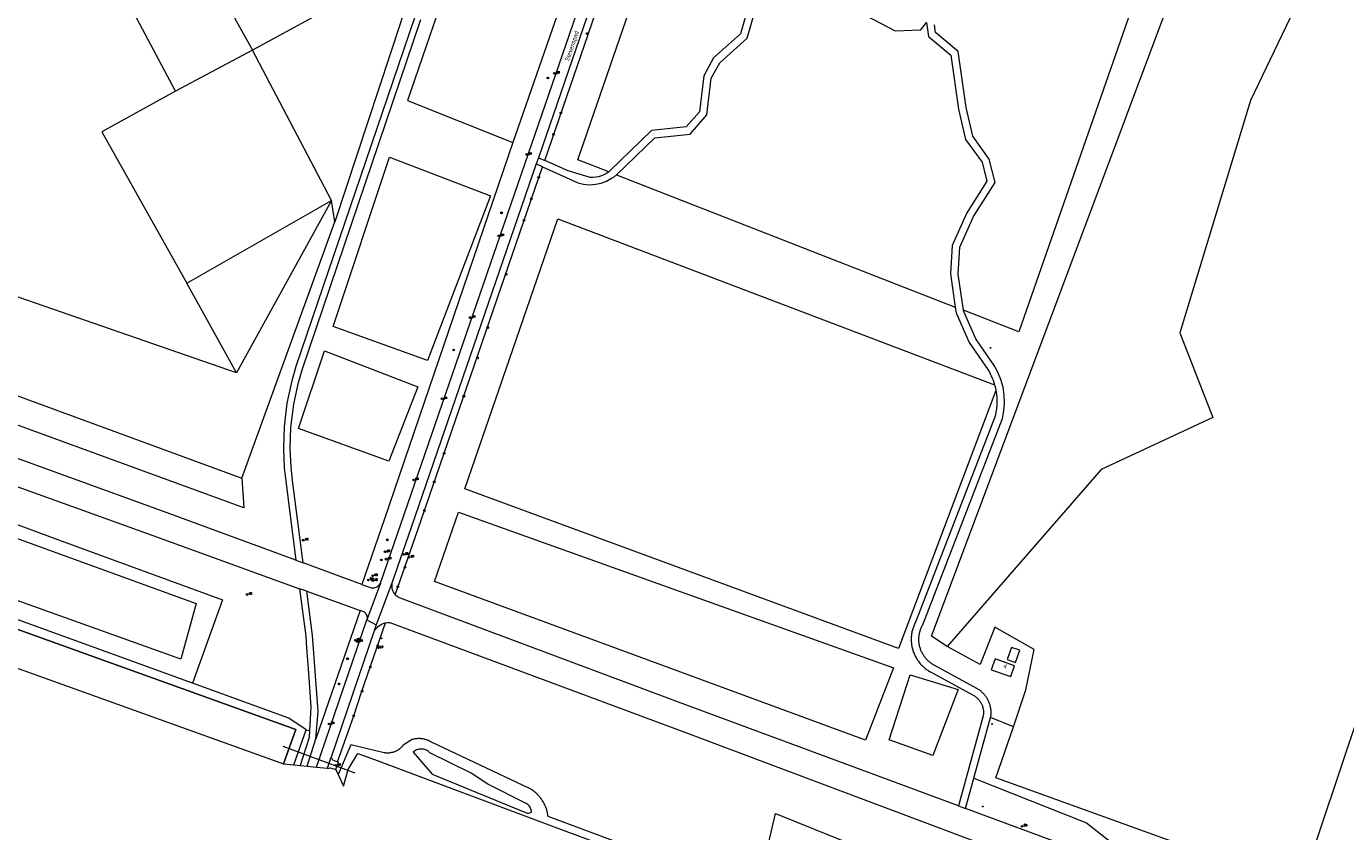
# Model space of a CAD drawing. Header units: metres. Extents: x 138165 to 154469, y 480134 to 494189.
# Tile 103 of 256: x 146378 to 146762, y 483256 to 483490. Entities that reach past the tile are written whole.
import ezdxf

# ---------------------------------------------------------------- set-up
doc = ezdxf.new("R2010")
doc.units = ezdxf.units.M
doc.header["$LTSCALE"] = 0.001
doc.header["$MEASUREMENT"] = 0
for name, color, linetype, lineweight in [('TOP-L-duiker', 7, 'Continuous', 0), ('TOP-L-topo objecten punt', 7, 'Continuous', 0), ('TOP-L-topo objecten vlak', 7, 'Continuous', 0), ('TOP-L-water beschoeiing', 7, 'Continuous', 0), ('TOP-T-topo huisnummering naamgeving', 7, 'Continuous', 0)]:
    doc.layers.add(name, color=color, linetype=linetype, lineweight=lineweight)
doc.styles.add('Style-INTL_ISO', font='INTL_ISO.shx')
doc.styles.add('Style-STANDARD', font='STANDARD.shx')

# ---------------------------------------------------------------- blocks, each defined once
blk = doc.blocks.new('24')
at = {"layer": 'TOP-L-topo objecten punt', "color": 7, "linetype": 'Continuous', "lineweight": 0}
for radius in [0.025, 0.0182, 0.0115, 0.005]:
    blk.add_circle((0, 0), radius, dxfattribs=at)
blk = doc.blocks.new('304')
at = {"layer": 'TOP-L-topo objecten punt', "color": 7, "linetype": 'Continuous', "lineweight": 0}
blk.add_circle((0, 0), 0.0225, dxfattribs=at)
at = {"layer": 'TOP-L-topo objecten punt', "color": 7, "linetype": 'Continuous', "lineweight": 0, "style": 'Style-STANDARD'}
blk.add_text('ZM', height=0.054, dxfattribs=at).set_placement((0.043, 0))
blk = doc.blocks.new('121')
at = {"layer": 'TOP-L-topo objecten punt', "color": 7, "linetype": 'Continuous', "lineweight": 0}
blk.add_circle((0, 0), 0.025, dxfattribs=at)
at = {"layer": 'TOP-L-topo objecten punt', "color": 7, "linetype": 'Continuous', "lineweight": 0, "style": 'Style-STANDARD'}
blk.add_text('LD', height=0.06, dxfattribs=at).set_placement((0.0483, 0))
blk = doc.blocks.new('10')
at = {"layer": 'TOP-L-topo objecten punt', "linetype": 'Continuous', "lineweight": 0}
blk.add_circle((0, 0), 0.0125, dxfattribs=at)
blk = doc.blocks.new('16')
at = {"layer": 'TOP-L-topo objecten punt', "color": 7, "linetype": 'Continuous', "lineweight": 0}
blk.add_circle((0, 0), 0.025, dxfattribs=at)
at = {"layer": 'TOP-L-topo objecten punt', "color": 7, "linetype": 'Continuous', "lineweight": 0, "style": 'Style-STANDARD'}
blk.add_text('LM', height=0.06, dxfattribs=at).set_placement((0.0483, 0))
blk = doc.blocks.new('14')
at = {"layer": 'TOP-L-topo objecten punt', "color": 7, "linetype": 'Continuous', "lineweight": 0}
blk.add_circle((0, 0), 0.025, dxfattribs=at)
at = {"layer": 'TOP-L-topo objecten punt', "color": 7, "linetype": 'Continuous', "lineweight": 0, "style": 'Style-STANDARD'}
blk.add_text('VB', height=0.06, dxfattribs=at).set_placement((0.0483, 0))
blk = doc.blocks.new('11')
at = {"layer": 'TOP-L-topo objecten punt', "color": 7, "linetype": 'Continuous', "lineweight": 0}
blk.add_circle((0, 0), 0.025, dxfattribs=at)
at = {"layer": 'TOP-L-topo objecten punt', "color": 7, "linetype": 'Continuous', "lineweight": 0, "style": 'Style-STANDARD'}
blk.add_text('AB', height=0.06, dxfattribs=at).set_placement((0.0483, 0))
blk = doc.blocks.new('175')
at = {"layer": 'TOP-L-topo objecten punt', "color": 7, "linetype": 'Continuous', "lineweight": 0}
blk.add_circle((0, 0), 0.025, dxfattribs=at)
at = {"layer": 'TOP-L-topo objecten punt', "color": 7, "linetype": 'Continuous', "lineweight": 0, "style": 'Style-STANDARD'}
blk.add_text('SB', height=0.06, dxfattribs=at).set_placement((0.0483, 0))

msp = doc.modelspace()

# ---------------------------------------------------------------- linework, layer by layer
at = {"layer": 'TOP-L-duiker', "flags": 128}
msp.add_lwpolyline([(146452.9, 483280.85), (146473.87, 483273.05)], dxfattribs=at)
at = {"layer": 'TOP-L-topo objecten vlak', "flags": 128}
for points in [[(146426.63, 483299.11), (146246.12, 483364.68), (146183.63, 483386.69), (146133.24, 483405.11), (145960.06, 483466.54), (145938.65, 483475.07), (145898.88, 483491.14), (145843.72, 483513.56), (145797.1, 483535.22), (145736.7, 483563.5), (145676.3, 483593.58), (145623.32, 483621.98), (145577.68, 483647.96), (145517.77, 483683.19), (145514.81, 483685.3), (145501.89, 483692.74)], [(146608.22, 483684.99), (146605.78, 483680.44), (146605.19, 483679.05), (146527.23, 483452.12)], [(146529.07, 483451.33), (146607.08, 483678.4), (146607.41, 483678.92), (146607.74, 483679.44), (146608.08, 483679.95), (146608.43, 483680.46), (146608.6, 483680.71), (146608.96, 483681.21), (146609.14, 483681.46), (146609.51, 483681.95), (146609.69, 483682.2), (146609.88, 483682.44), (146610.07, 483682.69), (146610.47, 483683.19)], [(146481.3, 483328.22), (146487.23, 483345.4), (146540.35, 483500), (146598.59, 483669.54), (146598.98, 483670.66)], [(146547.71, 483448.04), (146538.75, 483451.54), (146597.93, 483623.09), (146609.39, 483614.74)], [(146611.5, 483613.21), (146714.7, 483538.08), (146667.05, 483401.44), (146650.94, 483407.73)], [(146573.05, 483609.77), (146519.82, 483456.54)], [(146462.77, 483599.74), (146455.49, 483595.8), (146453.92, 483594.06), (146452.81, 483592.01), (146452.22, 483590.03), (146452.16, 483586.9), (146495.41, 483507.87), (146496.35, 483506.13), (146497.1, 483504.3), (146497.66, 483502.4), (146498.02, 483500.46), (146498.07, 483500), (146498.17, 483498.02), (146498.07, 483496.05), (146497.75, 483494.09), (146497.24, 483492.18), (146496.62, 483490.55), (146489.18, 483468.76), (146519.82, 483456.54)], [(146646.23, 483309.83), (146641.65, 483312.81), (146736.08, 483565.21), (146760.72, 483523.76)], [(146419.8, 483527.16), (146444.09, 483483.51)], [(146760.72, 483523.76), (146734.47, 483468.79), (146713.86, 483401.19), (146723.51, 483376.53), (146691, 483361.38), (146646.23, 483309.83)], [(146421.62, 483471.55), (146398.33, 483515.44)], [(146486.78, 483506.85), (146444.09, 483483.51)], [(146486.78, 483506.85), (146486.91, 483506.47), (146487.8, 483503.27), (146488.35, 483500), (146488.39, 483497.73), (146488.39, 483497.66), (146488.19, 483495.66), (146487.79, 483493.68), (146487.17, 483491.76), (146468.03, 483433.43)], [(146589.86, 483501.61), (146586.03, 483488.22), (146578.23, 483481.22), (146575.37, 483475.96), (146574.14, 483465.53), (146570.29, 483461.16), (146560.11, 483460.06), (146548.02, 483448.3), (146547.98, 483448.26), (146547.93, 483448.22), (146547.89, 483448.19), (146547.85, 483448.15), (146547.8, 483448.11), (146547.76, 483448.08), (146547.71, 483448.04)], [(146550.01, 483447.14), (146561.11, 483457.93), (146571.38, 483459.05), (146576.27, 483464.59), (146577.53, 483475.28), (146580, 483479.82), (146587.98, 483486.99), (146591.75, 483500.14)], [(146491.15, 483492.89), (146456.69, 483391.33), (146455.47, 483387.15), (146454.08, 483380.69), (146453.23, 483373.74), (146453.03, 483367.44), (146453.3, 483361.85), (146453.84, 483357.16), (146456.7, 483334.93)], [(146458.82, 483334.15), (146455.83, 483357.41), (146455.29, 483362.01), (146455.03, 483367.46), (146455.23, 483373.58), (146456.05, 483380.36), (146457.41, 483386.65), (146458.6, 483390.72), (146493.08, 483492.35)], [(146622.48, 483493.59), (146631.03, 483489.1), (146638.56, 483489.39), (146640.17, 483491.54), (146640.75, 483487.4), (146647.27, 483481.96), (146649.52, 483466.32), (146651.56, 483457.44), (146656.39, 483450.82), (146657.75, 483445.29), (146651.92, 483436.06), (146647.68, 483426.62), (146647.18, 483418.33), (146648.57, 483408.66)], [(146650.94, 483407.73), (146649.4, 483418.19), (146649.87, 483426.08), (146653.88, 483435), (146660.13, 483444.91), (146658.43, 483451.77), (146653.62, 483458.38), (146651.7, 483466.72), (146649.35, 483483.12), (146642.83, 483488.56), (146642.5, 483490.85)], [(146444.09, 483483.51), (146421.62, 483471.55)], [(146466.99, 483439.67), (146444.09, 483483.51)], [(146439.39, 483389.47), (146337.19, 483424.92), (146356.95, 483436.3), (146332.54, 483479.71)], [(146421.62, 483471.55), (146400.17, 483459.65), (146424.91, 483415.66)], [(146453.06, 483275.67), (146456.65, 483285.64), (146236.82, 483364.73), (146173.99, 483386.61), (146172.1, 483387.27), (146168.39, 483388.56), (146115.92, 483407.67), (146057.35, 483429.08), (146047.49, 483432.97), (145977.06, 483457.74), (145958.89, 483464.61)], [(145945.02, 483458.49), (146000, 483438.53), (146168.56, 483377.94), (146170.45, 483377.26), (146453.06, 483275.67)], [(146519.82, 483456.54), (146482.5, 483347.03), (146475.89, 483327.88)], [(146494.93, 483393.09), (146467.55, 483403.01), (146483.92, 483452.29), (146513.29, 483441.08), (146494.93, 483393.09)], [(146526.62, 483450.34), (146490.24, 483344.45), (146484.63, 483328.23)], [(146527.23, 483452.12), (146526.62, 483450.34)], [(146528.45, 483449.51), (146526.62, 483450.34)], [(146527.23, 483452.12), (146529.07, 483451.33)], [(146547.71, 483448.04), (146547.05, 483447.57), (146546.33, 483447.16), (146545.57, 483446.84), (146544.76, 483446.59), (146543.94, 483446.44), (146543.12, 483446.38), (146542.31, 483446.41), (146535.91, 483448.37), (146529.07, 483451.33)], [(146804.64, 483452.63), (146807.01, 483448.79), (146802.99, 483445.57), (146798.64, 483424.73), (146793.74, 483400.16), (146792.93, 483397.09), (146792.12, 483394.03), (146791.3, 483390.96), (146790.48, 483387.9), (146789.65, 483384.83), (146788.81, 483381.77), (146787.97, 483378.72), (146787.12, 483375.66), (146786.26, 483372.6), (146785.4, 483369.55), (146784.53, 483366.5), (146783.65, 483363.45), (146774.47, 483325.19), (146766.37, 483291.36), (146760.5, 483273.68), (146749.06, 483239.51)], [(146485.52, 483324.91), (146492.13, 483343.8), (146528.45, 483449.51)], [(146528.45, 483449.51), (146537.22, 483445.5), (146538.74, 483444.87), (146540.38, 483444.46), (146542.09, 483444.29), (146543.82, 483444.4), (146545.5, 483444.76), (146547.08, 483445.35), (146548.52, 483446.16), (146548.74, 483446.28), (146548.96, 483446.41), (146549.18, 483446.55), (146549.39, 483446.69), (146549.6, 483446.84), (146549.81, 483446.99), (146550.01, 483447.14)], [(146550.01, 483447.14), (146648.57, 483408.66)], [(146440.91, 483358.86), (146441.51, 483350.19), (146212.92, 483433.78), (146209.01, 483435.21), (146212.41, 483442.77)], [(146212.41, 483442.77), (146440.91, 483358.86)], [(146424.91, 483415.66), (146466.99, 483439.67)], [(146466.99, 483439.67), (146439.39, 483389.47)], [(146468.03, 483433.43), (146466.99, 483439.67)], [(146440.91, 483358.86), (146468.03, 483433.43)], [(146660.39, 483384.37), (146632.04, 483309.22), (146505.87, 483355.71), (146532.91, 483434.36), (146660, 483386.03)], [(146456.7, 483334.93), (146418.16, 483349.1), (146200.02, 483428.35)], [(146192.03, 483422.54), (146415.36, 483342.04), (146457.77, 483326.66)], [(146439.39, 483389.47), (146424.91, 483415.66)], [(146185.13, 483414.47), (146307.75, 483370.48), (146387.59, 483340.85), (146435.35, 483323.39), (146426.63, 483299.11)], [(146658.85, 483289.12), (146658.89, 483289.36), (146658.92, 483289.6), (146658.95, 483289.85), (146658.97, 483290.09), (146658.98, 483290.34), (146658.98, 483290.58), (146658.98, 483290.82), (146658.97, 483291.07), (146658.95, 483291.31), (146658.92, 483291.55), (146658.89, 483291.79), (146658.85, 483292.04), (146658.8, 483292.28), (146658.75, 483292.51), (146658.68, 483292.75), (146658.61, 483292.98), (146658.54, 483293.22), (146658.45, 483293.44), (146658.36, 483293.67), (146658.26, 483293.89), (146658.16, 483294.11), (146658.05, 483294.33), (146657.93, 483294.55), (146657.81, 483294.76), (146657.67, 483294.96), (146657.54, 483295.16), (146657.39, 483295.36), (146657.24, 483295.56), (146657.09, 483295.74), (146656.93, 483295.93), (146656.76, 483296.11), (146656.59, 483296.28), (146656.42, 483296.45), (146656.23, 483296.61), (146656.05, 483296.77), (146655.85, 483296.92), (146655.66, 483297.07), (146655.46, 483297.2), (146655.25, 483297.34), (146655.04, 483297.46), (146654.83, 483297.58), (146642.38, 483304.37), (146642.15, 483304.5), (146641.94, 483304.64), (146641.72, 483304.78), (146641.51, 483304.93), (146641.31, 483305.08), (146641.11, 483305.24), (146640.91, 483305.41), (146640.72, 483305.58), (146640.54, 483305.76), (146640.35, 483305.94), (146640.18, 483306.13), (146640.01, 483306.32), (146639.85, 483306.52), (146639.69, 483306.72), (146639.54, 483306.93), (146639.39, 483307.14), (146639.26, 483307.36), (146639.12, 483307.58), (146639, 483307.8), (146638.88, 483308.03), (146638.77, 483308.26), (146638.66, 483308.49), (146638.56, 483308.73), (146638.47, 483308.97), (146638.39, 483309.21), (146638.31, 483309.46), (146638.24, 483309.7), (146638.18, 483309.95), (146638.13, 483310.2), (146638.08, 483310.46), (146638.04, 483310.71), (146638.01, 483310.97), (146637.98, 483311.22), (146637.97, 483311.48), (146637.96, 483311.73), (146637.96, 483311.99), (146637.96, 483312.25), (146637.98, 483312.5), (146638, 483312.76), (146638.03, 483313.01), (146638.07, 483313.27), (146638.11, 483313.52), (146638.16, 483313.77), (146638.22, 483314.02), (146638.29, 483314.27), (146638.36, 483314.52), (146638.44, 483314.76), (146638.53, 483315), (146638.63, 483315.24), (146638.73, 483315.47), (146638.84, 483315.71), (146638.95, 483315.93), (146639.08, 483316.16), (146639.21, 483316.38), (146662.3, 483376.21), (146662.73, 483378.43), (146662.91, 483380.72), (146662.82, 483383.04), (146662.46, 483385.34), (146661.84, 483387.57), (146660.97, 483389.7), (146659.89, 483391.68), (146654.56, 483399.44), (146650.96, 483407.56), (146650.94, 483407.73)], [(146648.57, 483408.66), (146648.81, 483406.94), (146652.61, 483398.35), (146658.03, 483390.47), (146658.39, 483389.87), (146658.72, 483389.26), (146659.02, 483388.63), (146659.31, 483388), (146659.56, 483387.35), (146659.8, 483386.69), (146660, 483386.03)], [(146190.01, 483389.74), (146195.95, 483406.62), (146427.61, 483322.36), (146423.18, 483306.18), (146190.01, 483389.74)], [(146483.68, 483363.76), (146457.42, 483373.27), (146465, 483395.87), (146492.14, 483385.39), (146483.68, 483363.76)], [(146660, 483386.03), (146660.06, 483385.79), (146660.13, 483385.56), (146660.18, 483385.32), (146660.24, 483385.09), (146660.29, 483384.85), (146660.34, 483384.61), (146660.39, 483384.37)], [(146660.39, 483384.37), (146660.56, 483383.31), (146660.66, 483382.24), (146660.69, 483381.16), (146660.66, 483380.07), (146660.57, 483378.99), (146660.4, 483377.93), (146660.18, 483376.88), (146637.2, 483317.35), (146637.06, 483317.1), (146636.92, 483316.84), (146636.8, 483316.58), (146636.67, 483316.31), (146636.56, 483316.04), (146636.45, 483315.77), (146636.35, 483315.5), (146636.26, 483315.22), (146636.17, 483314.94), (146636.09, 483314.66), (146636.02, 483314.38), (146635.96, 483314.09), (146635.91, 483313.81), (146635.86, 483313.52), (146635.82, 483313.23), (146635.79, 483312.94), (146635.76, 483312.65), (146635.75, 483312.36), (146635.74, 483312.07), (146635.74, 483311.78), (146635.75, 483311.48), (146635.76, 483311.19), (146635.79, 483310.9), (146635.82, 483310.61), (146635.86, 483310.32), (146635.9, 483310.03), (146635.96, 483309.75), (146636.02, 483309.46), (146636.09, 483309.18), (146636.17, 483308.9), (146636.25, 483308.62), (146636.34, 483308.34), (146636.44, 483308.07), (146636.55, 483307.79), (146636.66, 483307.53), (146636.78, 483307.26), (146636.91, 483307), (146637.05, 483306.74), (146637.19, 483306.49), (146637.34, 483306.24), (146637.49, 483305.99), (146637.66, 483305.75), (146637.83, 483305.51), (146638, 483305.28), (146638.18, 483305.05), (146638.37, 483304.82), (146638.56, 483304.6), (146638.76, 483304.39), (146638.97, 483304.18), (146639.18, 483303.98), (146639.39, 483303.79), (146639.61, 483303.59), (146639.84, 483303.41), (146640.07, 483303.23), (146640.31, 483303.06), (146640.55, 483302.89), (146640.79, 483302.73), (146641.04, 483302.58), (146641.29, 483302.44), (146641.32, 483302.43), (146653.77, 483295.64), (146653.95, 483295.53), (146654.13, 483295.42), (146654.3, 483295.31), (146654.47, 483295.18), (146654.64, 483295.05), (146654.8, 483294.92), (146654.95, 483294.78), (146655.11, 483294.63), (146655.25, 483294.48), (146655.39, 483294.32), (146655.52, 483294.16), (146655.65, 483293.99), (146655.77, 483293.82), (146655.89, 483293.64), (146655.99, 483293.46), (146656.09, 483293.28), (146656.19, 483293.09), (146656.28, 483292.9), (146656.36, 483292.71), (146656.43, 483292.51), (146656.5, 483292.31), (146656.56, 483292.11), (146656.61, 483291.91), (146656.65, 483291.7), (146656.69, 483291.5), (146656.72, 483291.29), (146656.74, 483291.08), (146656.76, 483290.87), (146656.76, 483290.66), (146656.76, 483290.45), (146656.75, 483290.24), (146656.73, 483290.03), (146656.71, 483289.82), (146656.68, 483289.61), (146649.48, 483263.47)], [(146497.05, 483328.78), (146503.95, 483348.95), (146630.54, 483303.59), (146622.4, 483282.55), (146497.05, 483328.78)], [(146456.7, 483334.93), (146458.82, 483334.15)], [(146475.89, 483327.88), (146458.82, 483334.15)], [(146475.89, 483327.88), (146478.55, 483326.9), (146478.58, 483326.9), (146478.87, 483326.88), (146479.16, 483326.89), (146479.45, 483326.92), (146479.73, 483326.99), (146480, 483327.09), (146480.26, 483327.22), (146480.51, 483327.37), (146480.74, 483327.55), (146480.95, 483327.75), (146481.14, 483327.98), (146481.3, 483328.22)], [(146481.3, 483328.22), (146477.35, 483317.55)], [(146484.63, 483328.23), (146480.08, 483316.16)], [(146484.63, 483328.23), (146484.58, 483327.83), (146484.56, 483327.44), (146484.58, 483327.04), (146484.64, 483326.65), (146484.74, 483326.27), (146484.88, 483325.9), (146485.06, 483325.55), (146485.27, 483325.22), (146485.52, 483324.91)], [(146459.88, 483325.9), (146457.77, 483326.66)], [(146457.77, 483326.66), (146459.55, 483312.84), (146459.79, 483309.48), (146460.33, 483302.07), (146461.05, 483292.17), (146460.61, 483285.33)], [(146459.88, 483325.9), (146475.38, 483320.28)], [(146462.46, 483282.96), (146463.14, 483290.93), (146461.54, 483313.04), (146459.88, 483325.9)], [(146649.48, 483263.47), (146568.04, 483293.64), (146486.79, 483323.98), (146486.44, 483324.16), (146486.11, 483324.38), (146485.8, 483324.63), (146485.52, 483324.91)], [(146475.38, 483320.28), (146462.46, 483282.96)], [(146477.35, 483317.55), (146477.39, 483317.66), (146477.42, 483317.78), (146477.45, 483317.9), (146477.46, 483318.02), (146477.47, 483318.14), (146477.47, 483318.26), (146477.46, 483318.38), (146477.45, 483318.5), (146477.42, 483318.61), (146477.39, 483318.73), (146477.36, 483318.85), (146477.31, 483318.96), (146477.26, 483319.07), (146477.2, 483319.17), (146477.14, 483319.27), (146477.07, 483319.37), (146476.99, 483319.46), (146476.91, 483319.55), (146476.82, 483319.63), (146476.73, 483319.71), (146476.63, 483319.78), (146476.53, 483319.84), (146476.42, 483319.9), (146475.38, 483320.28)], [(146462.7, 483274.67), (146477.35, 483317.55)], [(146468.77, 483276.22), (146473.5, 483289.64), (146475.89, 483296.82), (146482.75, 483316.67)], [(146477.35, 483317.55), (146480.08, 483316.16)], [(146482.75, 483316.67), (146482.27, 483316.53), (146481.77, 483316.32), (146481.3, 483316.07), (146480.85, 483315.76), (146480.44, 483315.41), (146479.48, 483314.41)], [(146480.08, 483316.16), (146479.48, 483314.41)], [(146482.75, 483316.67), (146482.79, 483316.68), (146483.32, 483316.78), (146483.86, 483316.82), (146484.02, 483316.82), (146568.76, 483285.26), (146726.22, 483226.07)], [(146665.45, 483286.45), (146669.1, 483297.2), (146671.52, 483308.92), (146660.11, 483315.49), (146655.79, 483304.55), (146646.23, 483309.83)], [(146479.48, 483314.41), (146466.95, 483277.57)], [(146664.91, 483309.57), (146663.69, 483306.03), (146666.11, 483305.19), (146667.36, 483308.73), (146664.91, 483309.57)], [(146664.71, 483301.07), (146665.82, 483304.21), (146660.16, 483306.23), (146659.04, 483303.07), (146664.71, 483301.07)], [(146635.43, 483301.56), (146649.43, 483297.28), (146642, 483278.1), (146629.29, 483282.68), (146635.43, 483301.56)], [(146459.64, 483285.6), (146454.6, 483288.95), (146426.63, 483299.11)], [(146654, 483271.53), (146658.85, 483289.12)], [(146665.45, 483286.45), (146658.85, 483289.12)], [(146456.12, 483275.35), (146459.64, 483285.6)], [(146460.61, 483285.33), (146460.49, 483283.35), (146457.9, 483275.17)], [(146459.64, 483285.6), (146460.61, 483285.33)], [(146749.06, 483239.51), (146660.39, 483271.56), (146665.45, 483286.45)], [(146459.93, 483274.96), (146462.46, 483282.96)], [(146748.7, 483178.84), (146530.05, 483260.36), (146530.01, 483260.65), (146529.99, 483260.8), (146529.96, 483260.94), (146529.94, 483261.09), (146529.91, 483261.23), (146529.85, 483261.52), (146529.78, 483261.8), (146529.74, 483261.95), (146529.66, 483262.23), (146529.58, 483262.51), (146529.48, 483262.79), (146529.38, 483263.06), (146529.27, 483263.33), (146529.21, 483263.47), (146529.15, 483263.6), (146529.09, 483263.73), (146528.96, 483264), (146528.89, 483264.13), (146528.82, 483264.26), (146528.68, 483264.52), (146528.6, 483264.64), (146528.45, 483264.89), (146528.37, 483265.02), (146528.29, 483265.14), (146528.12, 483265.38), (146528.04, 483265.5), (146527.86, 483265.73), (146527.68, 483265.97), (146527.58, 483266.08), (146527.49, 483266.19), (146527.39, 483266.3), (146527.29, 483266.41), (146527.19, 483266.52), (146527.09, 483266.62), (146526.99, 483266.73), (146526.78, 483266.93), (146526.56, 483267.13), (146526.45, 483267.23), (146526.23, 483267.42), (146526, 483267.61), (146525.89, 483267.7), (146525.77, 483267.78), (146525.53, 483267.96), (146525.29, 483268.12), (146525.04, 483268.28), (146524.92, 483268.36), (146524.66, 483268.51), (146524.48, 483268.61), (146496.15, 483281.95), (146496.05, 483282.01), (146495.85, 483282.13), (146495.75, 483282.19), (146495.54, 483282.29), (146495.43, 483282.34), (146495.33, 483282.39), (146495.22, 483282.44), (146495, 483282.53), (146494.89, 483282.57), (146494.78, 483282.61), (146494.67, 483282.65), (146494.56, 483282.69), (146494.34, 483282.75), (146494.22, 483282.78), (146494.11, 483282.81), (146493.88, 483282.86), (146493.65, 483282.91), (146493.54, 483282.93), (146493.3, 483282.96), (146493.19, 483282.97), (146493.07, 483282.98), (146492.83, 483283), (146492.72, 483283), (146492.6, 483283), (146492.48, 483283), (146492.25, 483283), (146492.13, 483282.99), (146491.9, 483282.98), (146491.66, 483282.95), (146491.55, 483282.94), (146491.32, 483282.9), (146491.2, 483282.88), (146491.09, 483282.86), (146490.86, 483282.81), (146490.63, 483282.75), (146490.49, 483282.7), (146487.9, 483281.07), (146487.83, 483280.99), (146487.77, 483280.9), (146487.7, 483280.82), (146487.56, 483280.66), (146487.48, 483280.58), (146487.41, 483280.51), (146487.33, 483280.43), (146487.26, 483280.36), (146487.18, 483280.28), (146487.02, 483280.14), (146486.85, 483280.01), (146486.77, 483279.94), (146486.59, 483279.82), (146486.41, 483279.7), (146486.32, 483279.64), (146486.14, 483279.53), (146486.04, 483279.48), (146485.95, 483279.43), (146485.85, 483279.38), (146485.76, 483279.34), (146485.56, 483279.25), (146485.36, 483279.17), (146485.16, 483279.09), (146484.96, 483279.03), (146484.85, 483279), (146484.75, 483278.97), (146484.65, 483278.95), (146484.54, 483278.92), (146484.33, 483278.88), (146484.23, 483278.86), (146484.02, 483278.83), (146483.91, 483278.82), (146483.7, 483278.8), (146483.59, 483278.8), (146483.37, 483278.79), (146483.27, 483278.79), (146483.05, 483278.8), (146482.95, 483278.8), (146482.84, 483278.81), (146482.63, 483278.83), (146482.52, 483278.85), (146482.4, 483278.87), (146472.62, 483281.23), (146468.97, 483272.59)], [(146465.85, 483274.35), (146466.95, 483277.57)], [(146466.95, 483277.57), (146467.31, 483276.8), (146468.77, 483276.22)], [(146468.97, 483272.59), (146470.55, 483269.16), (146471.89, 483273.97), (146474.7, 483278.71), (146479.55, 483276.9), (146531.85, 483257.36), (146559.03, 483247.2), (146733.93, 483180.04), (146737.65, 483178.19), (146738.12, 483177.54), (146741.88, 483176.19), (146742.29, 483175.36), (146746.66, 483173.81), (146750.3, 483172.8), (146752.12, 483177.33)], [(146507.65, 483272.99), (146495.66, 483278.82), (146495.41, 483279.08), (146495.14, 483279.3), (146494.85, 483279.5), (146494.54, 483279.66), (146494.22, 483279.79), (146493.88, 483279.89), (146493.53, 483279.95), (146493.18, 483279.97), (146492.83, 483279.96), (146492.49, 483279.91), (146492.15, 483279.82), (146491.82, 483279.7), (146491.5, 483279.55), (146491.2, 483279.36), (146490.93, 483279.15), (146490.81, 483279.02), (146496.36, 483272.65), (146524.01, 483261.29), (146524.06, 483261.28), (146524.36, 483261.32), (146524.66, 483261.39), (146524.95, 483261.48), (146525.23, 483261.61), (146525.21, 483261.91), (146525.15, 483262.21), (146525.07, 483262.5), (146524.96, 483262.78), (146524.82, 483263.05), (146524.65, 483263.31), (146524.45, 483263.54), (146524.24, 483263.75), (146524, 483263.94), (146523.74, 483264.1), (146523.65, 483264.15), (146512.51, 483269.76), (146507.65, 483272.99)], [(146453.06, 483275.67), (146456.12, 483275.35)], [(146456.12, 483275.35), (146457.9, 483275.17)], [(146457.9, 483275.17), (146459.93, 483274.96)], [(146459.93, 483274.96), (146462.7, 483274.67)], [(146462.7, 483274.67), (146465.85, 483274.35)], [(146465.85, 483274.35), (146465.83, 483274.28), (146466.65, 483274.53), (146468.02, 483274.08), (146468.34, 483273.98)], [(146468.34, 483273.98), (146469.07, 483276.11), (146468.77, 483276.22)], [(146468.34, 483273.98), (146468.97, 483272.59)], [(146651.57, 483262.7), (146654, 483271.53)], [(146654, 483271.53), (146686.7, 483258.47), (146693.97, 483252.78), (146708.52, 483245.1), (146729.16, 483237.17), (146743.18, 483231.61), (146744.34, 483228.33)], [(146649.48, 483263.47), (146651.57, 483262.7)], [(146744.34, 483228.33), (146651.57, 483262.7)], [(146592.37, 483244.53), (146596.28, 483261.16), (146725.6, 483208.97), (146717.93, 483196.43), (146592.37, 483244.53)]]:
    msp.add_lwpolyline(points, dxfattribs=at)
at = {"layer": 'TOP-L-water beschoeiing', "flags": 128}
msp.add_lwpolyline([(146173.99, 483386.61), (146236.82, 483364.73), (146456.65, 483285.64), (146453.06, 483275.67)], dxfattribs=at)

# ---------------------------------------------------------------- block references
at = {"layer": 'TOP-L-topo objecten punt', "xscale": 10, "yscale": 10, "zscale": 10}
for name, p in [('24', (146541.37, 483488.29)), ('16', (146531.93, 483476.7)), ('24', (146530.02, 483475.37)), ('24', (146533.8, 483465.17)), ('24', (146531.65, 483458.93)), ('16', (146523.82, 483453.09)), ('24', (146527.35, 483446.44)), ('24', (146525.2, 483440.19)), ('24', (146516.53, 483436.09)), ('24', (146523.05, 483433.95)), ('16', (146515.7, 483429.38)), ('24', (146517.87, 483418.2)), ('16', (146507.41, 483405.61)), ('24', (146512.51, 483402.68)), ('24', (146502.57, 483396.17)), ('10', (146658.82, 483396.8)), ('24', (146509.5, 483393.88)), ('16', (146499.2, 483381.96)), ('24', (146505.55, 483382.72)), ('24', (146499.8, 483366.08)), ('16', (146490.93, 483358.31)), ('24', (146496.93, 483357.75)), ('24', (146494.06, 483349.43)), ('11', (146458.82, 483340.76)), ('24', (146483.27, 483340.88)), ('24', (146481.55, 483335.04)), ('121', (146482.64, 483337.41)), ('16', (146482.92, 483335.25)), ('121', (146487.99, 483336.62)), ('121', (146489.6, 483335.81)), ('14', (146479, 483330.43)), ('11', (146479, 483330.43)), ('24', (146488.44, 483332.9)), ('175', (146477.77, 483329.21)), ('11', (146479.06, 483328.98)), ('24', (146486.36, 483327.23)), ('11', (146442.44, 483324.96)), ('121', (146473.96, 483311.64)), ('16', (146474.57, 483311.26)), ('10', (146481.56, 483312.2)), ('24', (146480.5, 483310.02)), ('121', (146480.67, 483309.46)), ('24', (146471.72, 483306.25)), ('24', (146478.34, 483303.87)), ('24', (146469.23, 483298.94)), ('24', (146475.93, 483296.81)), ('24', (146473.5, 483289.64)), ('16', (146466.33, 483287.26)), ('10', (146659.31, 483287.25)), ('304', (146468.26, 483275.2)), ('10', (146656.59, 483263.23)), ('175', (146667.96, 483257.47))]:
    msp.add_blockref(name, p, dxfattribs=at)

# ---------------------------------------------------------------- texts
at = {"layer": 'TOP-T-topo huisnummering naamgeving', "style": 'Style-INTL_ISO'}
for s, rotation, p in [('Stevenspad', 71.5, (146536.14, 483480.16)), ('4', 340.5, (146662.43, 483303.65))]:
    msp.add_text(s, height=1.25, rotation=rotation, dxfattribs=at).set_placement(p)

doc.saveas('drawing.dxf')
